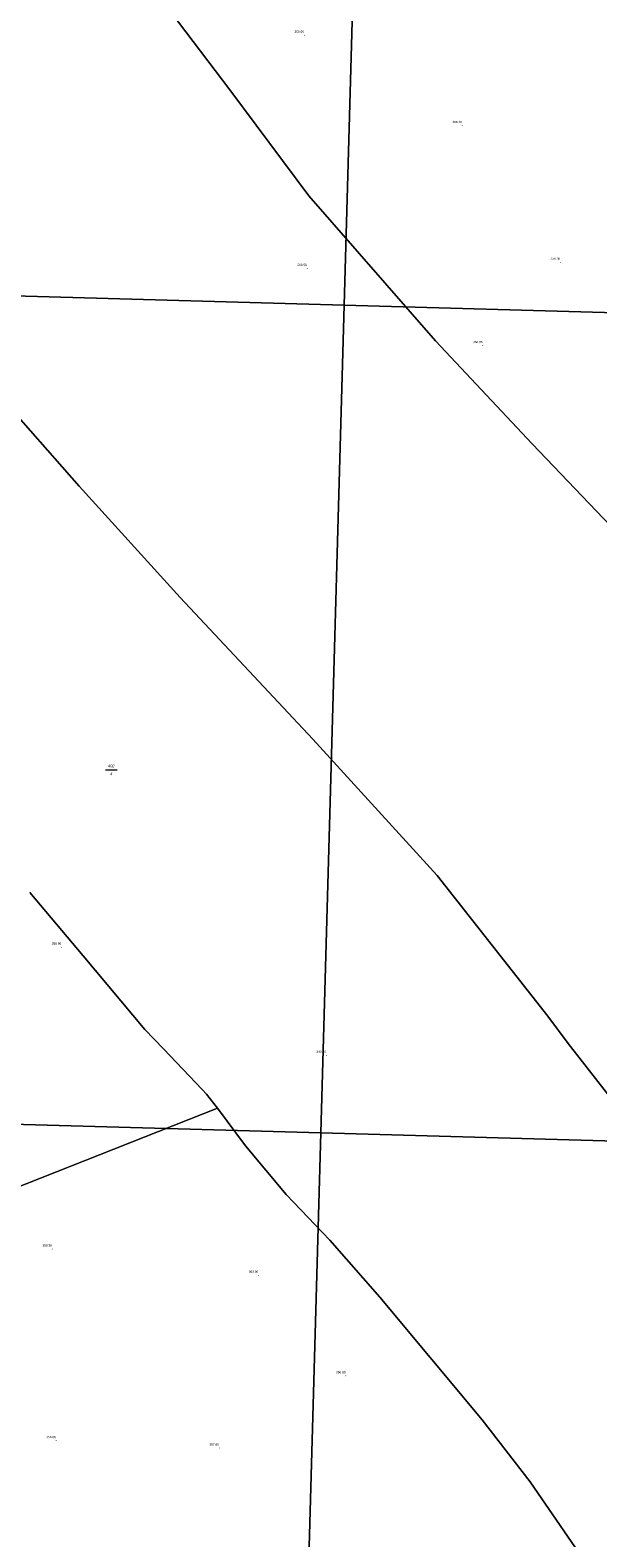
# Model space of a CAD drawing. Header units: metres. Extents: x 345144 to 348639, y 5629211 to 5635235.
# Tile 13 of 256: x 346752 to 346923, y 5629594 to 5630050. Entities that reach past the tile are written whole.
import ezdxf
from ezdxf.enums import TextEntityAlignment as Align

# ---------------------------------------------------------------- set-up
doc = ezdxf.new("R2010")
doc.units = ezdxf.units.M
doc.header["$MEASUREMENT"] = 0
for name, color, linetype in [('028 Geländeform', 7, 'Continuous'), ('028 Geländeform Ausg.', 7, 'Continuous'), ('AX Flurstück', 7, 'Continuous'), ('Blatt', 7, 'Continuous'), ('Präsentationsobjekt -Text (punktförmig)', 7, 'Continuous')]:
    doc.layers.add(name, color=color, linetype=linetype)
doc.styles.add('ARIAL', font='arial.ttf', dxfattribs={"height": 1})
doc.styles.add('ARIALIT', font='ariali.ttf', dxfattribs={"height": 1})

# ---------------------------------------------------------------- blocks, each defined once
blk = doc.blocks.new('alk_043x_nrw')
h = blk.add_hatch(color=7)
edge = h.paths.add_edge_path(flags=0)
edge.add_arc((0, 0), 1, 180, 360, ccw=False)
edge.add_arc((0, 0), 1, 0, 180, ccw=False)

msp = doc.modelspace()

# ---------------------------------------------------------------- linework, layer by layer
at = {"layer": 'AX Flurstück', "color": 8, "linetype": 'Continuous', "lineweight": 13, "true_color": 0x808080, "flags": 128}
for points in [[(346931.574, 5629895.361), (346903.558, 5629924.641), (346874.379, 5629955.801), (346836.204, 5629999.584), (346812.324, 5630031.549), (346790.185, 5630060.819), (346759.102, 5630096.835), (346747.057, 5630112.842), (346738.167, 5630128.615), (346727.566, 5630148.673), (346718.13, 5630165.994), (346702.328, 5630200.608), (346698.111, 5630208.516), (346689.247, 5630229.069), (346683.772, 5630239.518), (346681.623, 5630246.783), (346701.92, 5630256.774), (346682.03, 5630299.629), (346664.115, 5630339.931)], [(346641.508, 5630333.463), (346659.059, 5630299.649), (346672.843, 5630269.024), (346681.623, 5630246.783), (346683.772, 5630239.518), (346689.247, 5630229.069), (346698.111, 5630208.516), (346702.328, 5630200.608), (346718.13, 5630165.994), (346727.566, 5630148.673), (346738.167, 5630128.615), (346747.057, 5630112.842), (346759.102, 5630096.835), (346790.185, 5630060.819), (346812.324, 5630031.549), (346836.204, 5629999.584), (346874.379, 5629955.801), (346903.558, 5629924.641), (346931.574, 5629895.361)], [(346946.364, 5629702.805), (346914.46, 5629743.637), (346908.36, 5629751.86), (346874.933, 5629794.375), (346837.427, 5629835.505), (346797.358, 5629878.31), (346766.852, 5629911.931), (346742.484, 5629939.478), (346721.313, 5629965.655), (346687.117, 5630011.663), (346682.195, 5630018.107), (346660.67, 5630051.344)], [(346742.484, 5629939.478), (346766.852, 5629911.931)], [(346766.852, 5629911.931), (346797.358, 5629878.31), (346837.427, 5629835.505), (346874.933, 5629794.375), (346908.36, 5629751.86), (346914.46, 5629743.637), (346946.364, 5629702.805), (346979.113, 5629655.674), (347006.726, 5629610.964), (347052.403, 5629533.018)], [(346752.002, 5629789.221), (346768.055, 5629770.057), (346786.647, 5629747.868), (346792.302, 5629741.994), (346803.984, 5629729.782), (346805.304, 5629728.287), (346808.615, 5629724.06), (346670.946, 5629669.664)], [(346922.149, 5629583.348), (346902.94, 5629611.286), (346888.449, 5629629.977), (346857.653, 5629667.031), (346842.552, 5629684.266), (346829.392, 5629698.029), (346817.119, 5629712.687), (346808.615, 5629724.06), (346805.304, 5629728.287), (346803.984, 5629729.782), (346792.302, 5629741.994), (346786.647, 5629747.868), (346768.055, 5629770.057), (346752.002, 5629789.221)], [(346748.39, 5629573.044), (346719.101, 5629609.359), (346699.303, 5629634.283), (346673.409, 5629666.007), (346670.946, 5629669.664), (346808.615, 5629724.06), (346817.119, 5629712.687), (346829.392, 5629698.029), (346842.552, 5629684.266), (346857.653, 5629667.031), (346888.449, 5629629.977), (346902.94, 5629611.286), (346922.149, 5629583.348)]]:
    msp.add_lwpolyline(points, dxfattribs=at)
at = {"layer": 'Blatt', "color": 205, "linetype": 'Continuous', "lineweight": 5, "true_color": 0x873099, "flags": 128}
for points in [[(346846.805, 5629966.53), (346454.986, 5629977.564), (346452.693, 5630006.744), (346471.994, 5630041.761), (346439.525, 5630053.22), (346454.762, 5630069.712), (346455.132, 5630094.412), (346446.352, 5630127.723), (346437.277, 5630138.232), (346436.676, 5630185.787), (346463.512, 5630222.721), (346465.195, 5630227.353), (346853.841, 5630216.41), (346846.805, 5629966.53)], [(346846.805, 5629966.53), (346853.841, 5630216.41), (347353.596, 5630202.337), (347346.56, 5629952.461), (346846.805, 5629966.53)], [(346455.257, 5629974.11), (346454.986, 5629977.564), (346846.805, 5629966.53), (346839.768, 5629716.655), (346545.423, 5629724.944), (346553.009, 5629741.407), (346555.722, 5629759.179), (346542.586, 5629803.842), (346517.253, 5629886.745), (346507.207, 5629901.793), (346493.949, 5629921.976), (346487.385, 5629942.29), (346476.963, 5629953.181), (346460.002, 5629956.896), (346455.257, 5629974.11)], [(346839.768, 5629716.655), (346846.805, 5629966.53), (347346.56, 5629952.461), (347339.523, 5629702.583), (346839.768, 5629716.655)], [(346832.731, 5629466.777), (346535.064, 5629475.159), (346533.694, 5629509.062), (346522.654, 5629534.097), (346524.725, 5629585.077), (346530.715, 5629655.947), (346541.299, 5629715.996), (346545.423, 5629724.944), (346839.768, 5629716.655), (346832.731, 5629466.777)], [(347195.399, 5629462.797), (347195.029, 5629456.578), (346832.731, 5629466.777), (346839.768, 5629716.655), (347339.523, 5629702.583), (347336.337, 5629589.449), (347329.704, 5629582.807), (347328.091, 5629581.912), (347327.08, 5629581.351), (347263.682, 5629553.097), (347228.947, 5629522.414), (347227.817, 5629521.498), (347222.92, 5629517.53), (347217.705, 5629513.353), (347213.869, 5629509.699), (347207.483, 5629502.216), (347204.585, 5629498.032), (347202.882, 5629495.572), (347200.582, 5629491.729), (347199.457, 5629488.27), (347197.388, 5629484.679), (347195.399, 5629462.797)]]:
    msp.add_lwpolyline(points, dxfattribs=at)
at = {"layer": 'Präsentationsobjekt -Text (punktförmig)', "color": 251, "linetype": 'Continuous', "lineweight": 13, "true_color": 0x5e5e5e, "flags": 128}
msp.add_lwpolyline([(346774.8154, 5629826.23452), (346778.2966, 5629826.23452)], dxfattribs=at)

# ---------------------------------------------------------------- block references
at = {"layer": '028 Geländeform', "xscale": 0.125, "yscale": 0.125}
for p, rotation in [((346834.817, 5630048.052), -2.326094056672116), ((346882.461, 5630020.745), -2.325521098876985), ((346912.118, 5629979.475), -2.326094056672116), ((346835.674, 5629977.603), -2.326094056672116), ((346888.687, 5629954.301), -2.325521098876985), ((346761.546, 5629772.681), -2.326094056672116), ((346841.451, 5629740.002), -2.326094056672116), ((346758.732, 5629681.551), -2.326667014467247), ((346821.016, 5629673.595), -2.326094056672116), ((346847.359, 5629643.271), -2.326094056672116), ((346759.937, 5629623.697), -2.326094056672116), ((346809.142, 5629621.466), -2.326094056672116)]:
    msp.add_blockref('alk_043x_nrw', p, dxfattribs=dict(at, rotation=rotation))

# ---------------------------------------------------------------- texts
at = {"layer": '028 Geländeform Ausg.', "color": 44, "true_color": 0xb27500, "style": 'ARIAL', "width": 0.8}
for s, height, p in [('365.66', 0.6761367, (346831.846, 5630048.823)), ('366.36', 0.6761367, (346879.491, 5630021.516)), ('366.56', 0.6761367, (346832.704, 5629978.374)), ('366.36', 0.6761366, (346909.147, 5629980.246)), ('366.86', 0.6761367, (346885.716, 5629955.072)), ('350.96', 0.6761367, (346758.576, 5629773.452)), ('349.66', 0.6761367, (346838.48, 5629740.773)), ('350.36', 0.6761367, (346755.761, 5629682.322)), ('353.36', 0.6761366, (346818.045, 5629674.366)), ('356.86', 0.6761366, (346844.388, 5629644.042)), ('356.86', 0.6761366, (346756.966, 5629624.468)), ('357.66', 0.6761367, (346806.172, 5629622.237))]:
    msp.add_text(s, height=height, dxfattribs=at).set_placement(p)
at = {"layer": 'Präsentationsobjekt -Text (punktförmig)', "color": 8, "true_color": 0x808080, "style": 'ARIALIT'}
for s, p in [('402', (346776.556, 5629827.43788)), ('4', (346776.556, 5629825.03116))]:
    msp.add_text(s, height=0.8421, dxfattribs=at).set_placement(p, align=Align.MIDDLE_CENTER)

doc.saveas('drawing.dxf')
